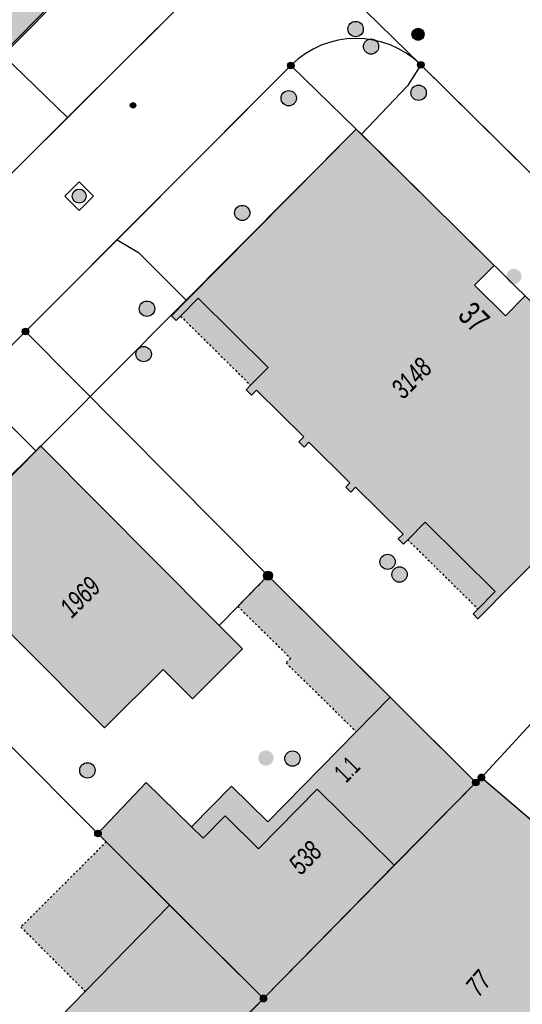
# Model space of a CAD drawing. Header units: metres. Extents: x 2695751 to 2696029, y 1260877 to 1261206.
# Tile 14 of 70: x 2695872 to 2695897, y 1260945 to 1260994. Entities that reach past the tile are written whole.
import ezdxf

# ---------------------------------------------------------------- set-up
doc = ezdxf.new("R2010")
doc.units = ezdxf.units.M
doc.header["$LTSCALE"] = 0.1
doc.linetypes.add('AUSGEZOGEN', pattern=[0])
doc.linetypes.add('VERDECKT2_S2', pattern=[0.36, 0.2, -0.16])
for name, color, linetype in [('Aménagement du territoire_Ligne de distance', 7, 'AUSGEZOGEN'), ('Limites de bien-fonds', 7, 'AUSGEZOGEN'), ('Mensuration officielle_Lignes (Couverture du sol)', 7, 'AUSGEZOGEN'), ('Mensuration officielle_Lignes (Objets divers)', 7, 'AUSGEZOGEN'), ("Mensuration officielle_N° d'assurance", 7, 'AUSGEZOGEN'), ('Mensuration officielle_N° de bâtiment', 7, 'AUSGEZOGEN'), ('Mensuration officielle_Surface (Objets divers)', 7, 'AUSGEZOGEN'), ('Mensuration officielle_Surfaces de bâtiments (Couverture du sol)', 7, 'AUSGEZOGEN'), ('Mensuration officielle_Surfaces de bâtiments (Objets divers)', 7, 'AUSGEZOGEN'), ('Points fixes EU', 255, 'AUSGEZOGEN'), ('Points fixes mensuration officielle', 255, 'AUSGEZOGEN'), ('Points fixes réseau électrique', 255, 'AUSGEZOGEN'), ('Réseau AEW', 8, 'AUSGEZOGEN')]:
    doc.layers.add(name, color=color, linetype=linetype)
doc.styles.add('ARIAL', font='arial.ttf')

msp = doc.modelspace()

# ---------------------------------------------------------------- hatches: boundary and pattern name
at = {"layer": 'Mensuration officielle_Surfaces de bâtiments (Couverture du sol)', "true_color": 0xd2d2d2, "transparency": 33554687}
for points in [[(2695865.485, 1260998.327), (2695871.613, 1260992.249), (2695878.385, 1260999.077), (2695872.266, 1261005.14)], [(2695889.022, 1260988.6), (2695880.652, 1260980.146), (2695879.909, 1260979.395), (2695880.15, 1260979.157), (2695880.363, 1260979.373), (2695881.235, 1260980.254), (2695884.683, 1260976.844), (2695883.811, 1260975.962), (2695883.589, 1260975.737), (2695883.852, 1260975.477), (2695884.098, 1260975.727), (2695886.437, 1260973.413), (2695886.192, 1260973.165), (2695886.447, 1260972.912), (2695886.68, 1260973.147), (2695888.706, 1260971.142), (2695888.503, 1260970.937), (2695888.751, 1260970.691), (2695888.991, 1260970.933), (2695891.33, 1260968.619), (2695891.091, 1260968.378), (2695891.347, 1260968.125), (2695891.561, 1260968.341), (2695892.412, 1260969.201), (2695895.867, 1260965.783), (2695895.016, 1260964.923), (2695894.779, 1260964.684), (2695895.021, 1260964.445), (2695903.582, 1260973.087), (2695904.152, 1260973.663), (2695897.351, 1260980.372), (2695896.382, 1260979.39), (2695894.856, 1260980.894), (2695895.825, 1260981.877), (2695889.272, 1260988.353)], [(2695873.22, 1260972.73), (2695868.072, 1260967.624), (2695876.618, 1260959.062), (2695879.504, 1260961.941), (2695880.945, 1260960.496), (2695883.415, 1260962.96), (2695882.261, 1260964.116), (2695881.974, 1260964.404), (2695873.462, 1260972.969)], [(2695884.45, 1260945.71), (2695889.528, 1260950.883), (2695890.895, 1260952.292), (2695894.915, 1260956.37), (2695890.696, 1260960.57), (2695889.024, 1260958.867), (2695884.66, 1260954.421), (2695882.869, 1260956.18), (2695880.9, 1260954.174), (2695878.67, 1260956.364), (2695876.29, 1260953.85), (2695876.7, 1260953.439), (2695879.818, 1260950.315)], [(2695894.915, 1260956.37), (2695890.895, 1260952.292), (2695889.528, 1260950.883), (2695884.45, 1260945.71), (2695884.079, 1260945.33), (2695874.2, 1260935.2), (2695878.695, 1260930.862), (2695888.718, 1260941.151), (2695893.114, 1260937.383), (2695893.236, 1260937.28), (2695893.305, 1260937.222), (2695893.633, 1260937.605), (2695896.282, 1260940.698), (2695896.379, 1260940.811), (2695899.078, 1260943.963), (2695904.825, 1260939.042), (2695909.415, 1260944.451), (2695902.48, 1260950.39), (2695899.45, 1260952.97), (2695895.19, 1260956.61), (2695895.009, 1260956.452)], [(2695884.45, 1260945.71), (2695879.818, 1260950.315), (2695875.663, 1260946.056), (2695869.518, 1260939.759), (2695874.2, 1260935.2), (2695884.079, 1260945.33)]]:
    msp.add_hatch(color=254, dxfattribs=at).paths.add_polyline_path(points)
at = {"layer": 'Mensuration officielle_Surfaces de bâtiments (Objets divers)', "true_color": 0xebebeb, "transparency": 33554687}
for points in [[(2695880.363, 1260979.373), (2695883.811, 1260975.962), (2695884.683, 1260976.844), (2695881.235, 1260980.254)], [(2695891.561, 1260968.341), (2695895.016, 1260964.923), (2695895.867, 1260965.783), (2695892.412, 1260969.201)], [(2695885.562, 1260962.266), (2695889.024, 1260958.867), (2695890.696, 1260960.57), (2695884.67, 1260966.57), (2695883.181, 1260965.053), (2695885.786, 1260962.495)], [(2695872.49, 1260949.234), (2695875.663, 1260946.056), (2695879.818, 1260950.315), (2695876.7, 1260953.439)]]:
    msp.add_hatch(color=7, dxfattribs=at).paths.add_polyline_path(points)
at = {"layer": 'Points fixes EU', "transparency": 33554687}
for color, points in [(253, [(2695889.37, 1260993.536), (2695889.362, 1260993.612), (2695889.339, 1260993.685), (2695889.302, 1260993.752), (2695889.252, 1260993.811), (2695889.191, 1260993.858), (2695889.122, 1260993.891), (2695889.048, 1260993.911), (2695888.972, 1260993.914), (2695888.896, 1260993.903), (2695888.824, 1260993.876), (2695888.759, 1260993.836), (2695888.703, 1260993.783), (2695888.66, 1260993.72), (2695888.629, 1260993.649), (2695888.614, 1260993.574), (2695888.614, 1260993.498), (2695888.629, 1260993.423), (2695888.66, 1260993.352), (2695888.703, 1260993.289), (2695888.759, 1260993.236), (2695888.824, 1260993.196), (2695888.896, 1260993.169), (2695888.972, 1260993.158), (2695889.048, 1260993.161), (2695889.122, 1260993.181), (2695889.191, 1260993.214), (2695889.252, 1260993.261), (2695889.302, 1260993.32), (2695889.339, 1260993.387), (2695889.362, 1260993.46)]), (253, [(2695892.474, 1260990.392), (2695892.466, 1260990.468), (2695892.443, 1260990.541), (2695892.406, 1260990.608), (2695892.356, 1260990.667), (2695892.295, 1260990.714), (2695892.226, 1260990.747), (2695892.152, 1260990.767), (2695892.076, 1260990.77), (2695892, 1260990.759), (2695891.928, 1260990.732), (2695891.863, 1260990.692), (2695891.807, 1260990.639), (2695891.764, 1260990.576), (2695891.733, 1260990.505), (2695891.718, 1260990.43), (2695891.718, 1260990.354), (2695891.733, 1260990.279), (2695891.764, 1260990.208), (2695891.807, 1260990.145), (2695891.863, 1260990.092), (2695891.928, 1260990.052), (2695892, 1260990.025), (2695892.076, 1260990.014), (2695892.152, 1260990.017), (2695892.226, 1260990.037), (2695892.295, 1260990.07), (2695892.356, 1260990.117), (2695892.406, 1260990.176), (2695892.443, 1260990.243), (2695892.466, 1260990.316)]), (253, [(2695886.072, 1260990.123), (2695886.064, 1260990.199), (2695886.041, 1260990.272), (2695886.004, 1260990.339), (2695885.954, 1260990.398), (2695885.893, 1260990.445), (2695885.824, 1260990.478), (2695885.75, 1260990.498), (2695885.674, 1260990.501), (2695885.598, 1260990.49), (2695885.526, 1260990.463), (2695885.461, 1260990.423), (2695885.405, 1260990.37), (2695885.362, 1260990.307), (2695885.331, 1260990.236), (2695885.316, 1260990.161), (2695885.316, 1260990.085), (2695885.331, 1260990.01), (2695885.362, 1260989.939), (2695885.405, 1260989.876), (2695885.461, 1260989.823), (2695885.526, 1260989.783), (2695885.598, 1260989.756), (2695885.674, 1260989.745), (2695885.75, 1260989.748), (2695885.824, 1260989.768), (2695885.893, 1260989.801), (2695885.954, 1260989.848), (2695886.004, 1260989.907), (2695886.041, 1260989.974), (2695886.064, 1260990.047)]), (7, [(2695883.777, 1260984.463), (2695883.769, 1260984.538), (2695883.747, 1260984.611), (2695883.71, 1260984.677), (2695883.66, 1260984.734), (2695883.6, 1260984.781), (2695883.532, 1260984.814), (2695883.459, 1260984.833), (2695883.383, 1260984.837), (2695883.308, 1260984.826), (2695883.237, 1260984.799), (2695883.172, 1260984.759), (2695883.117, 1260984.707), (2695883.074, 1260984.645), (2695883.044, 1260984.575), (2695883.029, 1260984.501), (2695883.029, 1260984.425), (2695883.044, 1260984.35), (2695883.074, 1260984.281), (2695883.117, 1260984.218), (2695883.172, 1260984.166), (2695883.237, 1260984.126), (2695883.308, 1260984.1), (2695883.383, 1260984.088), (2695883.459, 1260984.092), (2695883.532, 1260984.111), (2695883.6, 1260984.144), (2695883.66, 1260984.191), (2695883.71, 1260984.248), (2695883.747, 1260984.315), (2695883.769, 1260984.387)]), (253, [(2695879.085, 1260979.739), (2695879.077, 1260979.815), (2695879.054, 1260979.888), (2695879.017, 1260979.955), (2695878.967, 1260980.014), (2695878.906, 1260980.061), (2695878.837, 1260980.094), (2695878.763, 1260980.114), (2695878.687, 1260980.117), (2695878.611, 1260980.106), (2695878.539, 1260980.079), (2695878.474, 1260980.039), (2695878.418, 1260979.986), (2695878.375, 1260979.923), (2695878.344, 1260979.852), (2695878.329, 1260979.777), (2695878.329, 1260979.701), (2695878.344, 1260979.626), (2695878.375, 1260979.555), (2695878.418, 1260979.492), (2695878.474, 1260979.439), (2695878.539, 1260979.399), (2695878.611, 1260979.372), (2695878.687, 1260979.361), (2695878.763, 1260979.364), (2695878.837, 1260979.384), (2695878.906, 1260979.417), (2695878.967, 1260979.464), (2695879.017, 1260979.523), (2695879.054, 1260979.59), (2695879.077, 1260979.663)]), (253, [(2695878.92, 1260977.498), (2695878.912, 1260977.574), (2695878.889, 1260977.647), (2695878.852, 1260977.714), (2695878.802, 1260977.773), (2695878.741, 1260977.82), (2695878.672, 1260977.853), (2695878.598, 1260977.873), (2695878.522, 1260977.876), (2695878.446, 1260977.865), (2695878.374, 1260977.838), (2695878.309, 1260977.798), (2695878.253, 1260977.745), (2695878.21, 1260977.682), (2695878.179, 1260977.611), (2695878.164, 1260977.536), (2695878.164, 1260977.46), (2695878.179, 1260977.385), (2695878.21, 1260977.314), (2695878.253, 1260977.251), (2695878.309, 1260977.198), (2695878.374, 1260977.158), (2695878.446, 1260977.131), (2695878.522, 1260977.12), (2695878.598, 1260977.123), (2695878.672, 1260977.143), (2695878.741, 1260977.176), (2695878.802, 1260977.223), (2695878.852, 1260977.282), (2695878.889, 1260977.349), (2695878.912, 1260977.422)]), (7, [(2695890.942, 1260967.25), (2695890.934, 1260967.325), (2695890.912, 1260967.398), (2695890.875, 1260967.464), (2695890.825, 1260967.521), (2695890.765, 1260967.568), (2695890.697, 1260967.601), (2695890.624, 1260967.62), (2695890.548, 1260967.624), (2695890.473, 1260967.613), (2695890.402, 1260967.586), (2695890.337, 1260967.546), (2695890.282, 1260967.494), (2695890.239, 1260967.432), (2695890.209, 1260967.362), (2695890.194, 1260967.288), (2695890.194, 1260967.212), (2695890.209, 1260967.137), (2695890.239, 1260967.068), (2695890.282, 1260967.005), (2695890.337, 1260966.953), (2695890.402, 1260966.913), (2695890.473, 1260966.887), (2695890.548, 1260966.875), (2695890.624, 1260966.879), (2695890.697, 1260966.898), (2695890.765, 1260966.931), (2695890.825, 1260966.978), (2695890.875, 1260967.035), (2695890.912, 1260967.102), (2695890.934, 1260967.174)]), (253, [(2695891.534, 1260966.627), (2695891.526, 1260966.703), (2695891.503, 1260966.776), (2695891.466, 1260966.843), (2695891.416, 1260966.902), (2695891.355, 1260966.949), (2695891.286, 1260966.982), (2695891.212, 1260967.002), (2695891.136, 1260967.005), (2695891.06, 1260966.994), (2695890.988, 1260966.967), (2695890.923, 1260966.927), (2695890.867, 1260966.874), (2695890.824, 1260966.811), (2695890.793, 1260966.74), (2695890.778, 1260966.665), (2695890.778, 1260966.589), (2695890.793, 1260966.514), (2695890.824, 1260966.443), (2695890.867, 1260966.38), (2695890.923, 1260966.327), (2695890.988, 1260966.287), (2695891.06, 1260966.26), (2695891.136, 1260966.249), (2695891.212, 1260966.252), (2695891.286, 1260966.272), (2695891.355, 1260966.305), (2695891.416, 1260966.352), (2695891.466, 1260966.411), (2695891.503, 1260966.478), (2695891.526, 1260966.551)]), (253, [(2695886.256, 1260957.545), (2695886.248, 1260957.621), (2695886.225, 1260957.694), (2695886.188, 1260957.761), (2695886.138, 1260957.82), (2695886.077, 1260957.867), (2695886.008, 1260957.9), (2695885.934, 1260957.92), (2695885.858, 1260957.923), (2695885.782, 1260957.912), (2695885.71, 1260957.885), (2695885.645, 1260957.845), (2695885.589, 1260957.792), (2695885.546, 1260957.729), (2695885.515, 1260957.658), (2695885.5, 1260957.583), (2695885.5, 1260957.507), (2695885.515, 1260957.432), (2695885.546, 1260957.361), (2695885.589, 1260957.298), (2695885.645, 1260957.245), (2695885.71, 1260957.205), (2695885.782, 1260957.178), (2695885.858, 1260957.167), (2695885.934, 1260957.17), (2695886.008, 1260957.19), (2695886.077, 1260957.223), (2695886.138, 1260957.27), (2695886.188, 1260957.329), (2695886.225, 1260957.396), (2695886.248, 1260957.469)]), (253, [(2695875.502, 1260957.231), (2695875.453, 1260957.172), (2695875.417, 1260957.104), (2695875.396, 1260957.031), (2695875.39, 1260956.954), (2695875.399, 1260956.878), (2695875.423, 1260956.805), (2695875.462, 1260956.739), (2695875.513, 1260956.682), (2695875.574, 1260956.636), (2695875.644, 1260956.604), (2695875.719, 1260956.586), (2695875.795, 1260956.584), (2695875.871, 1260956.597), (2695875.942, 1260956.625), (2695876.006, 1260956.667), (2695876.061, 1260956.721), (2695876.103, 1260956.784), (2695876.132, 1260956.855), (2695876.146, 1260956.931), (2695876.145, 1260957.007), (2695876.128, 1260957.082), (2695876.096, 1260957.152), (2695876.051, 1260957.214), (2695875.994, 1260957.266), (2695875.929, 1260957.305), (2695875.856, 1260957.33), (2695875.78, 1260957.34), (2695875.704, 1260957.335), (2695875.63, 1260957.314), (2695875.562, 1260957.279)])]:
    msp.add_hatch(color=color, dxfattribs=at).paths.add_polyline_path(points)
at = {"layer": 'Points fixes EU', "lineweight": 25, "transparency": 33554687}
for points in [[(2695875.604, 1260985.539), (2695875.55, 1260985.583), (2695875.488, 1260985.615), (2695875.421, 1260985.634), (2695875.352, 1260985.639), (2695875.283, 1260985.63), (2695875.217, 1260985.607), (2695875.157, 1260985.571), (2695875.106, 1260985.524), (2695875.065, 1260985.468), (2695875.036, 1260985.405), (2695875.021, 1260985.337), (2695875.019, 1260985.268), (2695875.032, 1260985.199), (2695875.058, 1260985.135), (2695875.096, 1260985.077), (2695875.146, 1260985.028), (2695875.204, 1260984.99), (2695875.269, 1260984.964), (2695875.337, 1260984.952), (2695875.407, 1260984.954), (2695875.474, 1260984.97), (2695875.538, 1260984.999), (2695875.593, 1260985.041), (2695875.64, 1260985.093), (2695875.675, 1260985.153), (2695875.697, 1260985.219), (2695875.706, 1260985.288), (2695875.7, 1260985.357), (2695875.681, 1260985.424), (2695875.648, 1260985.485)], [(2695897.169, 1260981.332), (2695897.161, 1260981.407), (2695897.139, 1260981.48), (2695897.102, 1260981.546), (2695897.052, 1260981.604), (2695896.992, 1260981.65), (2695896.924, 1260981.684), (2695896.851, 1260981.703), (2695896.775, 1260981.707), (2695896.7, 1260981.695), (2695896.629, 1260981.669), (2695896.564, 1260981.629), (2695896.509, 1260981.576), (2695896.466, 1260981.514), (2695896.436, 1260981.444), (2695896.421, 1260981.37), (2695896.421, 1260981.294), (2695896.436, 1260981.22), (2695896.466, 1260981.15), (2695896.509, 1260981.088), (2695896.564, 1260981.035), (2695896.629, 1260980.995), (2695896.7, 1260980.969), (2695896.775, 1260980.957), (2695896.851, 1260980.961), (2695896.924, 1260980.98), (2695896.992, 1260981.014), (2695897.052, 1260981.06), (2695897.102, 1260981.118), (2695897.139, 1260981.184), (2695897.161, 1260981.257)], [(2695884.947, 1260957.572), (2695884.939, 1260957.647), (2695884.917, 1260957.72), (2695884.88, 1260957.786), (2695884.83, 1260957.844), (2695884.77, 1260957.89), (2695884.702, 1260957.924), (2695884.629, 1260957.943), (2695884.553, 1260957.947), (2695884.478, 1260957.935), (2695884.407, 1260957.909), (2695884.342, 1260957.869), (2695884.287, 1260957.816), (2695884.244, 1260957.754), (2695884.214, 1260957.684), (2695884.199, 1260957.61), (2695884.199, 1260957.534), (2695884.214, 1260957.46), (2695884.244, 1260957.39), (2695884.287, 1260957.328), (2695884.342, 1260957.275), (2695884.407, 1260957.235), (2695884.478, 1260957.209), (2695884.553, 1260957.197), (2695884.629, 1260957.201), (2695884.702, 1260957.22), (2695884.77, 1260957.254), (2695884.83, 1260957.3), (2695884.88, 1260957.358), (2695884.917, 1260957.424), (2695884.939, 1260957.497)]]:
    msp.add_hatch(color=7, dxfattribs=at).paths.add_polyline_path(points)
at = {"layer": 'Points fixes mensuration officielle', "transparency": 33554687}
for points in [[(2695885.962, 1260991.74), (2695885.959, 1260991.773), (2695885.949, 1260991.804), (2695885.933, 1260991.833), (2695885.912, 1260991.858), (2695885.886, 1260991.878), (2695885.856, 1260991.892), (2695885.825, 1260991.901), (2695885.792, 1260991.902), (2695885.759, 1260991.897), (2695885.728, 1260991.886), (2695885.701, 1260991.869), (2695885.677, 1260991.846), (2695885.658, 1260991.819), (2695885.645, 1260991.789), (2695885.638, 1260991.756), (2695885.638, 1260991.724), (2695885.645, 1260991.691), (2695885.658, 1260991.661), (2695885.677, 1260991.634), (2695885.701, 1260991.611), (2695885.728, 1260991.594), (2695885.759, 1260991.583), (2695885.792, 1260991.578), (2695885.825, 1260991.579), (2695885.856, 1260991.588), (2695885.886, 1260991.602), (2695885.912, 1260991.622), (2695885.933, 1260991.647), (2695885.949, 1260991.676), (2695885.959, 1260991.707)], [(2695892.362, 1260991.77), (2695892.359, 1260991.803), (2695892.349, 1260991.834), (2695892.333, 1260991.863), (2695892.312, 1260991.888), (2695892.286, 1260991.908), (2695892.256, 1260991.922), (2695892.225, 1260991.931), (2695892.192, 1260991.932), (2695892.159, 1260991.927), (2695892.128, 1260991.916), (2695892.101, 1260991.899), (2695892.077, 1260991.876), (2695892.058, 1260991.849), (2695892.045, 1260991.819), (2695892.038, 1260991.786), (2695892.038, 1260991.754), (2695892.045, 1260991.721), (2695892.058, 1260991.691), (2695892.077, 1260991.664), (2695892.101, 1260991.641), (2695892.128, 1260991.624), (2695892.159, 1260991.613), (2695892.192, 1260991.608), (2695892.225, 1260991.609), (2695892.256, 1260991.618), (2695892.286, 1260991.632), (2695892.312, 1260991.652), (2695892.333, 1260991.677), (2695892.349, 1260991.706), (2695892.359, 1260991.737)], [(2695872.882, 1260978.61), (2695872.879, 1260978.643), (2695872.869, 1260978.674), (2695872.853, 1260978.703), (2695872.832, 1260978.728), (2695872.806, 1260978.748), (2695872.776, 1260978.762), (2695872.745, 1260978.771), (2695872.712, 1260978.772), (2695872.679, 1260978.767), (2695872.648, 1260978.756), (2695872.621, 1260978.739), (2695872.597, 1260978.716), (2695872.578, 1260978.689), (2695872.565, 1260978.659), (2695872.558, 1260978.626), (2695872.558, 1260978.594), (2695872.565, 1260978.561), (2695872.578, 1260978.531), (2695872.597, 1260978.504), (2695872.621, 1260978.481), (2695872.648, 1260978.464), (2695872.679, 1260978.453), (2695872.712, 1260978.448), (2695872.745, 1260978.449), (2695872.776, 1260978.458), (2695872.806, 1260978.472), (2695872.832, 1260978.492), (2695872.853, 1260978.517), (2695872.869, 1260978.546), (2695872.879, 1260978.577)], [(2695884.897, 1260966.57), (2695884.893, 1260966.616), (2695884.879, 1260966.66), (2695884.857, 1260966.7), (2695884.827, 1260966.735), (2695884.79, 1260966.763), (2695884.749, 1260966.783), (2695884.704, 1260966.795), (2695884.658, 1260966.797), (2695884.613, 1260966.79), (2695884.57, 1260966.774), (2695884.531, 1260966.75), (2695884.497, 1260966.718), (2695884.471, 1260966.68), (2695884.453, 1260966.638), (2695884.444, 1260966.593), (2695884.444, 1260966.547), (2695884.453, 1260966.502), (2695884.471, 1260966.46), (2695884.497, 1260966.422), (2695884.531, 1260966.39), (2695884.57, 1260966.366), (2695884.613, 1260966.35), (2695884.658, 1260966.343), (2695884.704, 1260966.345), (2695884.749, 1260966.357), (2695884.79, 1260966.377), (2695884.827, 1260966.405), (2695884.857, 1260966.44), (2695884.879, 1260966.48), (2695884.893, 1260966.524)], [(2695895.385, 1260956.61), (2695895.381, 1260956.649), (2695895.369, 1260956.687), (2695895.35, 1260956.721), (2695895.324, 1260956.751), (2695895.293, 1260956.775), (2695895.258, 1260956.793), (2695895.22, 1260956.803), (2695895.18, 1260956.805), (2695895.141, 1260956.799), (2695895.104, 1260956.785), (2695895.071, 1260956.764), (2695895.042, 1260956.737), (2695895.02, 1260956.705), (2695895.004, 1260956.668), (2695894.996, 1260956.63), (2695894.996, 1260956.59), (2695895.004, 1260956.552), (2695895.02, 1260956.515), (2695895.042, 1260956.483), (2695895.071, 1260956.456), (2695895.104, 1260956.435), (2695895.141, 1260956.421), (2695895.18, 1260956.415), (2695895.22, 1260956.417), (2695895.258, 1260956.427), (2695895.293, 1260956.445), (2695895.324, 1260956.469), (2695895.35, 1260956.499), (2695895.369, 1260956.533), (2695895.381, 1260956.571)], [(2695895.077, 1260956.37), (2695895.074, 1260956.403), (2695895.064, 1260956.434), (2695895.048, 1260956.463), (2695895.027, 1260956.488), (2695895.001, 1260956.508), (2695894.971, 1260956.522), (2695894.94, 1260956.531), (2695894.907, 1260956.532), (2695894.874, 1260956.527), (2695894.843, 1260956.516), (2695894.816, 1260956.499), (2695894.792, 1260956.476), (2695894.773, 1260956.449), (2695894.76, 1260956.419), (2695894.753, 1260956.386), (2695894.753, 1260956.354), (2695894.76, 1260956.321), (2695894.773, 1260956.291), (2695894.792, 1260956.264), (2695894.816, 1260956.241), (2695894.843, 1260956.224), (2695894.874, 1260956.213), (2695894.907, 1260956.208), (2695894.94, 1260956.209), (2695894.971, 1260956.218), (2695895.001, 1260956.232), (2695895.027, 1260956.252), (2695895.048, 1260956.277), (2695895.064, 1260956.306), (2695895.074, 1260956.337)], [(2695876.452, 1260953.85), (2695876.449, 1260953.883), (2695876.439, 1260953.914), (2695876.423, 1260953.943), (2695876.402, 1260953.968), (2695876.376, 1260953.988), (2695876.346, 1260954.002), (2695876.315, 1260954.011), (2695876.282, 1260954.012), (2695876.249, 1260954.007), (2695876.218, 1260953.996), (2695876.191, 1260953.979), (2695876.167, 1260953.956), (2695876.148, 1260953.929), (2695876.135, 1260953.899), (2695876.128, 1260953.866), (2695876.128, 1260953.834), (2695876.135, 1260953.801), (2695876.148, 1260953.771), (2695876.167, 1260953.744), (2695876.191, 1260953.721), (2695876.218, 1260953.704), (2695876.249, 1260953.693), (2695876.282, 1260953.688), (2695876.315, 1260953.689), (2695876.346, 1260953.698), (2695876.376, 1260953.712), (2695876.402, 1260953.732), (2695876.423, 1260953.757), (2695876.439, 1260953.786), (2695876.449, 1260953.817)], [(2695884.645, 1260945.71), (2695884.641, 1260945.749), (2695884.629, 1260945.787), (2695884.61, 1260945.821), (2695884.584, 1260945.851), (2695884.553, 1260945.875), (2695884.518, 1260945.893), (2695884.48, 1260945.903), (2695884.44, 1260945.905), (2695884.401, 1260945.899), (2695884.364, 1260945.885), (2695884.331, 1260945.864), (2695884.302, 1260945.837), (2695884.28, 1260945.805), (2695884.264, 1260945.768), (2695884.256, 1260945.73), (2695884.256, 1260945.69), (2695884.264, 1260945.652), (2695884.28, 1260945.615), (2695884.302, 1260945.583), (2695884.331, 1260945.556), (2695884.364, 1260945.535), (2695884.401, 1260945.521), (2695884.44, 1260945.515), (2695884.48, 1260945.517), (2695884.518, 1260945.527), (2695884.553, 1260945.545), (2695884.584, 1260945.569), (2695884.61, 1260945.599), (2695884.629, 1260945.633), (2695884.641, 1260945.671)]]:
    msp.add_hatch(color=7, dxfattribs=at).paths.add_polyline_path(points)
at = {"layer": 'Points fixes réseau électrique', "transparency": 33554687}
h = msp.add_hatch(color=7, dxfattribs=at)
h.paths.add_polyline_path([(2695891.768, 1260993.275), (2695891.77, 1260993.245), (2695891.774, 1260993.215), (2695891.782, 1260993.185), (2695891.792, 1260993.157), (2695891.806, 1260993.13), (2695891.822, 1260993.104), (2695891.841, 1260993.08), (2695891.861, 1260993.058), (2695891.885, 1260993.038), (2695891.909, 1260993.021), (2695891.936, 1260993.006), (2695891.964, 1260992.994), (2695891.993, 1260992.985), (2695892.023, 1260992.979), (2695892.053, 1260992.975), (2695892.083, 1260992.975), (2695892.114, 1260992.979), (2695892.143, 1260992.985), (2695892.172, 1260992.994), (2695892.2, 1260993.006), (2695892.227, 1260993.021), (2695892.252, 1260993.038), (2695892.275, 1260993.058), (2695892.296, 1260993.08), (2695892.314, 1260993.104), (2695892.33, 1260993.13), (2695892.344, 1260993.157), (2695892.354, 1260993.185), (2695892.362, 1260993.215), (2695892.367, 1260993.245), (2695892.368, 1260993.275), (2695892.367, 1260993.305), (2695892.362, 1260993.335), (2695892.354, 1260993.365), (2695892.344, 1260993.393), (2695892.33, 1260993.421), (2695892.314, 1260993.446), (2695892.296, 1260993.471), (2695892.275, 1260993.493), (2695892.252, 1260993.512), (2695892.227, 1260993.53), (2695892.2, 1260993.544), (2695892.172, 1260993.556), (2695892.143, 1260993.566), (2695892.114, 1260993.572), (2695892.083, 1260993.575), (2695892.053, 1260993.575), (2695892.023, 1260993.572), (2695891.993, 1260993.566), (2695891.964, 1260993.556), (2695891.936, 1260993.544), (2695891.909, 1260993.53), (2695891.885, 1260993.512), (2695891.861, 1260993.493), (2695891.841, 1260993.471), (2695891.822, 1260993.446), (2695891.806, 1260993.421), (2695891.792, 1260993.393), (2695891.782, 1260993.365), (2695891.774, 1260993.335), (2695891.77, 1260993.305)])
h.paths.add_polyline_path([(2695892.074, 1260993.276), (2695892.074, 1260993.275), (2695892.074, 1260993.274), (2695892.074, 1260993.274), (2695892.074, 1260993.273), (2695892.074, 1260993.273), (2695892.073, 1260993.272), (2695892.073, 1260993.272), (2695892.073, 1260993.271), (2695892.072, 1260993.271), (2695892.072, 1260993.27), (2695892.071, 1260993.27), (2695892.071, 1260993.27), (2695892.07, 1260993.269), (2695892.07, 1260993.269), (2695892.069, 1260993.269), (2695892.068, 1260993.269), (2695892.068, 1260993.269), (2695892.067, 1260993.269), (2695892.067, 1260993.269), (2695892.066, 1260993.269), (2695892.066, 1260993.27), (2695892.065, 1260993.27), (2695892.065, 1260993.27), (2695892.064, 1260993.271), (2695892.064, 1260993.271), (2695892.063, 1260993.272), (2695892.063, 1260993.272), (2695892.063, 1260993.273), (2695892.062, 1260993.273), (2695892.062, 1260993.274), (2695892.062, 1260993.274), (2695892.062, 1260993.275), (2695892.062, 1260993.276), (2695892.062, 1260993.276), (2695892.062, 1260993.277), (2695892.063, 1260993.277), (2695892.063, 1260993.278), (2695892.063, 1260993.279), (2695892.064, 1260993.279), (2695892.064, 1260993.279), (2695892.065, 1260993.28), (2695892.065, 1260993.28), (2695892.066, 1260993.28), (2695892.066, 1260993.281), (2695892.067, 1260993.281), (2695892.067, 1260993.281), (2695892.068, 1260993.281), (2695892.068, 1260993.281), (2695892.069, 1260993.281), (2695892.07, 1260993.281), (2695892.07, 1260993.281), (2695892.071, 1260993.28), (2695892.071, 1260993.28), (2695892.072, 1260993.28), (2695892.072, 1260993.279), (2695892.073, 1260993.279), (2695892.073, 1260993.279), (2695892.073, 1260993.278), (2695892.074, 1260993.277), (2695892.074, 1260993.277), (2695892.074, 1260993.276)], flags=16)
msp.add_hatch(color=7, dxfattribs=at).paths.add_polyline_path([(2695890.126, 1260992.67), (2695890.118, 1260992.745), (2695890.096, 1260992.818), (2695890.059, 1260992.884), (2695890.009, 1260992.942), (2695889.949, 1260992.988), (2695889.881, 1260993.022), (2695889.808, 1260993.041), (2695889.732, 1260993.045), (2695889.657, 1260993.033), (2695889.586, 1260993.007), (2695889.521, 1260992.967), (2695889.466, 1260992.914), (2695889.423, 1260992.852), (2695889.393, 1260992.782), (2695889.378, 1260992.708), (2695889.378, 1260992.632), (2695889.393, 1260992.558), (2695889.423, 1260992.488), (2695889.466, 1260992.426), (2695889.521, 1260992.373), (2695889.586, 1260992.333), (2695889.657, 1260992.307), (2695889.732, 1260992.295), (2695889.808, 1260992.299), (2695889.881, 1260992.318), (2695889.949, 1260992.352), (2695890.009, 1260992.398), (2695890.059, 1260992.456), (2695890.096, 1260992.522), (2695890.118, 1260992.595)])
at = {"layer": 'Réseau AEW', "transparency": 33554687}
for points in [[(2695877.884, 1260989.771), (2695877.884, 1260989.757), (2695877.886, 1260989.743), (2695877.89, 1260989.73), (2695877.895, 1260989.717), (2695877.901, 1260989.704), (2695877.908, 1260989.692), (2695877.917, 1260989.681), (2695877.926, 1260989.671), (2695877.937, 1260989.662), (2695877.948, 1260989.654), (2695877.96, 1260989.648), (2695877.973, 1260989.642), (2695877.987, 1260989.638), (2695878, 1260989.635), (2695878.014, 1260989.634), (2695878.028, 1260989.634), (2695878.042, 1260989.635), (2695878.055, 1260989.638), (2695878.069, 1260989.642), (2695878.082, 1260989.648), (2695878.094, 1260989.654), (2695878.105, 1260989.662), (2695878.116, 1260989.671), (2695878.125, 1260989.681), (2695878.134, 1260989.692), (2695878.141, 1260989.704), (2695878.147, 1260989.717), (2695878.152, 1260989.73), (2695878.156, 1260989.743), (2695878.158, 1260989.757), (2695878.158, 1260989.771), (2695878.158, 1260989.785), (2695878.156, 1260989.799), (2695878.152, 1260989.812), (2695878.147, 1260989.825), (2695878.141, 1260989.838), (2695878.134, 1260989.85), (2695878.125, 1260989.861), (2695878.116, 1260989.871), (2695878.105, 1260989.88), (2695878.094, 1260989.888), (2695878.082, 1260989.894), (2695878.069, 1260989.9), (2695878.055, 1260989.904), (2695878.042, 1260989.907), (2695878.028, 1260989.908), (2695878.014, 1260989.908), (2695878, 1260989.907), (2695877.987, 1260989.904), (2695877.973, 1260989.9), (2695877.96, 1260989.894), (2695877.948, 1260989.888), (2695877.937, 1260989.88), (2695877.926, 1260989.871), (2695877.917, 1260989.861), (2695877.908, 1260989.85), (2695877.901, 1260989.838), (2695877.895, 1260989.825), (2695877.89, 1260989.812), (2695877.886, 1260989.799), (2695877.884, 1260989.785)], [(2695877.924, 1260989.868), (2695877.914, 1260989.858), (2695877.906, 1260989.847), (2695877.899, 1260989.835), (2695877.893, 1260989.822), (2695877.889, 1260989.809), (2695877.886, 1260989.795), (2695877.884, 1260989.781), (2695877.884, 1260989.768), (2695877.885, 1260989.754), (2695877.887, 1260989.74), (2695877.891, 1260989.727), (2695877.896, 1260989.714), (2695877.903, 1260989.701), (2695877.91, 1260989.69), (2695877.919, 1260989.679), (2695877.929, 1260989.669), (2695877.94, 1260989.66), (2695877.951, 1260989.653), (2695877.964, 1260989.646), (2695877.977, 1260989.641), (2695877.99, 1260989.637), (2695878.004, 1260989.635), (2695878.018, 1260989.634), (2695878.031, 1260989.634), (2695878.045, 1260989.636), (2695878.059, 1260989.639), (2695878.072, 1260989.643), (2695878.085, 1260989.649), (2695878.097, 1260989.656), (2695878.108, 1260989.664), (2695878.118, 1260989.674), (2695878.128, 1260989.684), (2695878.136, 1260989.695), (2695878.143, 1260989.707), (2695878.149, 1260989.72), (2695878.153, 1260989.733), (2695878.156, 1260989.747), (2695878.158, 1260989.761), (2695878.158, 1260989.774), (2695878.157, 1260989.788), (2695878.155, 1260989.802), (2695878.151, 1260989.815), (2695878.146, 1260989.828), (2695878.139, 1260989.841), (2695878.132, 1260989.852), (2695878.123, 1260989.863), (2695878.113, 1260989.873), (2695878.102, 1260989.882), (2695878.091, 1260989.889), (2695878.078, 1260989.896), (2695878.065, 1260989.901), (2695878.052, 1260989.905), (2695878.038, 1260989.907), (2695878.024, 1260989.908), (2695878.011, 1260989.908), (2695877.997, 1260989.906), (2695877.983, 1260989.903), (2695877.97, 1260989.899), (2695877.957, 1260989.893), (2695877.945, 1260989.886), (2695877.934, 1260989.878)]]:
    msp.add_hatch(color=1, dxfattribs=at).paths.add_polyline_path(points)

# ---------------------------------------------------------------- linework, layer by layer
at = {"layer": 'Aménagement du territoire_Ligne de distance', "color": 7, "linetype": 'AUSGEZOGEN', "transparency": 33554687}
for p, q in [((2695832.73, 1260953.25), (2695878.33, 1260999.13)), ((2695889.01, 1260988.6), (2695843.48, 1260942.78))]:
    msp.add_line(p, q, dxfattribs=at)
msp.add_lwpolyline([(2695843.48, 1260942.78), (2695890.27, 1260897.18), (2695911.05, 1260921.43), (2695932.14, 1260946.05), (2695910.22, 1260967.67), (2695889.01, 1260988.6)], dxfattribs=at)
at = {"layer": 'Limites de bien-fonds', "color": 7, "linetype": 'AUSGEZOGEN', "transparency": 33554687}
for p, q in [((2695881.49, 1261002.29), (2695892.2, 1260991.77)), ((2695870.9, 1260985.29), (2695881.53, 1260995.89)), ((2695885.8, 1260991.74), (2695872.72, 1260978.61)), ((2695911.13, 1260973.05), (2695892.2, 1260991.77)), ((2695872.72, 1260978.61), (2695862.16, 1260968)), ((2695894.915, 1260956.37), (2695884.45, 1260945.71)), ((2695894.915, 1260956.37), (2695895.19, 1260956.61)), ((2695874.2, 1260935.2), (2695884.45, 1260945.71))]:
    msp.add_line(p, q, dxfattribs=at)
for points in [[(2695872.72, 1260978.61), (2695884.67, 1260966.57), (2695894.915, 1260956.37)], [(2695911.13, 1260973.05), (2695899.31, 1260961.09), (2695895.19, 1260956.61)], [(2695884.45, 1260945.71), (2695876.29, 1260953.85), (2695862.16, 1260968)], [(2695895.19, 1260956.61), (2695899.45, 1260952.97), (2695902.48, 1260950.39), (2695911.32, 1260942.82), (2695925.81, 1260930.4)]]:
    msp.add_lwpolyline(points, dxfattribs=at)
msp.add_arc((2695889.015, 1260988.519), 4.551, 45.5894, 134.9477, dxfattribs=at)
at = {"layer": 'Mensuration officielle_Lignes (Couverture du sol)', "color": 7, "linetype": 'AUSGEZOGEN', "transparency": 33554687}
for p, q in [((2695881.53, 1260995.89), (2695874.789, 1260989.168)), ((2695871.613, 1260992.249), (2695874.789, 1260989.168)), ((2695877.231, 1260983.138), (2695885.8, 1260991.74)), ((2695889.022, 1260988.6), (2695885.8, 1260991.74)), ((2695880.652, 1260980.146), (2695889.022, 1260988.6)), ((2695889.022, 1260988.6), (2695889.272, 1260988.353)), ((2695873.22, 1260972.73), (2695870.035, 1260975.912)), ((2695890.696, 1260960.57), (2695894.915, 1260956.37)), ((2695895.19, 1260956.61), (2695899.45, 1260952.97)), ((2695879.818, 1260950.315), (2695884.45, 1260945.71))]:
    msp.add_line(p, q, dxfattribs=at)
for points in [[(2695865.485, 1260998.327), (2695872.266, 1261005.14), (2695878.385, 1260999.077), (2695871.613, 1260992.249)], [(2695892.2, 1260991.77), (2695891.545, 1260990.733), (2695889.272, 1260988.353)], [(2695915.271, 1260968.972), (2695911.13, 1260973.05), (2695892.2, 1260991.77)], [(2695859.05, 1260973.41), (2695870.9, 1260985.29), (2695874.789, 1260989.168)], [(2695889.272, 1260988.353), (2695895.825, 1260981.877), (2695894.856, 1260980.894), (2695896.382, 1260979.39), (2695897.351, 1260980.372), (2695904.152, 1260973.663), (2695903.582, 1260973.087)], [(2695870.035, 1260975.912), (2695872.72, 1260978.61), (2695877.231, 1260983.138)], [(2695877.231, 1260983.138), (2695878.284, 1260982.509), (2695880.652, 1260980.146)], [(2695903.582, 1260973.087), (2695895.021, 1260964.445), (2695894.779, 1260964.684), (2695895.016, 1260964.923), (2695895.867, 1260965.783), (2695892.412, 1260969.201), (2695891.561, 1260968.341), (2695891.347, 1260968.125), (2695891.091, 1260968.378), (2695891.33, 1260968.619), (2695888.991, 1260970.933), (2695888.751, 1260970.691), (2695888.503, 1260970.937), (2695888.706, 1260971.142), (2695886.68, 1260973.147), (2695886.447, 1260972.912), (2695886.192, 1260973.165), (2695886.437, 1260973.413), (2695884.098, 1260975.727), (2695883.852, 1260975.477), (2695883.589, 1260975.737), (2695883.811, 1260975.962), (2695884.683, 1260976.844), (2695881.235, 1260980.254), (2695880.363, 1260979.373), (2695880.15, 1260979.157), (2695879.909, 1260979.395), (2695880.652, 1260980.146)], [(2695882.261, 1260964.116), (2695883.415, 1260962.96), (2695880.945, 1260960.496), (2695879.504, 1260961.941), (2695876.618, 1260959.062), (2695868.072, 1260967.624), (2695873.22, 1260972.73)], [(2695873.22, 1260972.73), (2695873.462, 1260972.969), (2695881.974, 1260964.404), (2695882.261, 1260964.116)], [(2695882.261, 1260964.116), (2695883.181, 1260965.053), (2695884.67, 1260966.57), (2695890.696, 1260960.57)], [(2695895.19, 1260956.61), (2695899.31, 1260961.09), (2695903.245, 1260965.072)], [(2695879.818, 1260950.315), (2695876.7, 1260953.439), (2695876.29, 1260953.85), (2695878.67, 1260956.364), (2695880.9, 1260954.174), (2695882.869, 1260956.18), (2695884.66, 1260954.421), (2695889.024, 1260958.867), (2695890.696, 1260960.57)], [(2695884.45, 1260945.71), (2695889.528, 1260950.883), (2695890.895, 1260952.292), (2695894.915, 1260956.37)], [(2695894.915, 1260956.37), (2695895.009, 1260956.452), (2695895.19, 1260956.61)], [(2695869.518, 1260939.759), (2695875.663, 1260946.056), (2695879.818, 1260950.315)], [(2695884.45, 1260945.71), (2695884.079, 1260945.33), (2695874.2, 1260935.2)]]:
    msp.add_lwpolyline(points, dxfattribs=at)
msp.add_arc((2695889.015, 1260988.519), 4.551, 45.5894, 134.9477, dxfattribs=at)
at = {"layer": 'Mensuration officielle_Lignes (Objets divers)', "color": 7, "linetype": 'AUSGEZOGEN', "transparency": 33554687}
msp.add_lwpolyline([(2695890.895, 1260952.292), (2695887.088, 1260956.03), (2695884.207, 1260953.095), (2695882.552, 1260954.72), (2695881.469, 1260953.617), (2695880.9, 1260954.174)], dxfattribs=at)
at = {"layer": 'Mensuration officielle_Surface (Objets divers)', "color": 7, "linetype": 'VERDECKT2_S2', "transparency": 33554687}
for p, q in [((2695880.363, 1260979.373), (2695883.811, 1260975.962)), ((2695891.561, 1260968.341), (2695895.016, 1260964.923)), ((2695885.562, 1260962.266), (2695889.024, 1260958.867)), ((2695876.7, 1260953.439), (2695872.49, 1260949.234)), ((2695872.49, 1260949.234), (2695875.663, 1260946.056))]:
    msp.add_line(p, q, dxfattribs=at)
at = {"layer": 'Mensuration officielle_Surface (Objets divers)', "color": 7, "linetype": 'AUSGEZOGEN', "transparency": 33554687}
for points in [[(2695883.811, 1260975.962), (2695884.683, 1260976.844), (2695881.235, 1260980.254), (2695880.363, 1260979.373)], [(2695895.016, 1260964.923), (2695895.867, 1260965.783), (2695892.412, 1260969.201), (2695891.561, 1260968.341)], [(2695889.024, 1260958.867), (2695890.696, 1260960.57), (2695884.67, 1260966.57)], [(2695875.663, 1260946.056), (2695879.818, 1260950.315), (2695876.7, 1260953.439)]]:
    msp.add_lwpolyline(points, dxfattribs=at)
at = {"layer": 'Mensuration officielle_Surface (Objets divers)', "color": 7, "linetype": 'VERDECKT2_S2', "transparency": 33554687}
msp.add_lwpolyline([(2695884.67, 1260966.57), (2695883.181, 1260965.053), (2695885.786, 1260962.495), (2695885.562, 1260962.266)], dxfattribs=at)
at = {"layer": 'Points fixes EU', "lineweight": 25, "transparency": 33554687}
msp.add_line((2695874.655, 1260985.292), (2695875.359, 1260986.002), dxfattribs=at)
at = {"layer": 'Points fixes EU', "color": 31, "lineweight": 25, "transparency": 33554687}
for p, q in [((2695875.359, 1260986.002), (2695876.069, 1260985.298)), ((2695875.365, 1260984.588), (2695874.655, 1260985.292)), ((2695876.069, 1260985.298), (2695875.365, 1260984.588))]:
    msp.add_line(p, q, dxfattribs=at)
at = {"layer": 'Points fixes EU', "transparency": 33554687}
for centre, radius in [((2695888.991, 1260993.536), 0.379), ((2695892.095, 1260990.392), 0.379), ((2695885.693, 1260990.123), 0.379), ((2695883.402, 1260984.463), 0.375), ((2695878.706, 1260979.739), 0.379), ((2695878.541, 1260977.498), 0.379), ((2695890.567, 1260967.25), 0.375), ((2695891.155, 1260966.627), 0.379), ((2695885.877, 1260957.545), 0.379), ((2695875.768, 1260956.962), 0.379)]:
    msp.add_circle(centre, radius, dxfattribs=at)
at = {"layer": 'Points fixes EU', "lineweight": 25, "transparency": 33554687}
msp.add_circle((2695875.362, 1260985.295), 0.344, dxfattribs=at)
at = {"layer": 'Points fixes mensuration officielle', "color": 7, "transparency": 33554687}
for centre, radius in [((2695885.8, 1260991.74), 0.162), ((2695892.2, 1260991.77), 0.162), ((2695872.72, 1260978.61), 0.162), ((2695884.67, 1260966.57), 0.227), ((2695894.915, 1260956.37), 0.162), ((2695876.29, 1260953.85), 0.162)]:
    msp.add_circle(centre, radius, dxfattribs=at)
at = {"layer": 'Points fixes réseau électrique', "transparency": 33554687}
for centre, radius in [((2695892.068, 1260993.275), 0.3), ((2695889.751, 1260992.67), 0.375)]:
    msp.add_circle(centre, radius, dxfattribs=at)
at = {"layer": 'Réseau AEW', "color": 1, "transparency": 33554687}
msp.add_circle((2695878.021, 1260989.771), 0.137, dxfattribs=at)
msp.add_circle((2695878.021, 1260989.771), 0.137, dxfattribs=at)

# ---------------------------------------------------------------- texts
at = {"layer": "Mensuration officielle_N° d'assurance", "color": 7, "transparency": 33554687, "char_height": 0.96842, "attachment_point": 5, "style": 'ARIAL'}
for s, insert, width, rotation in [('\\A1;{\\fArial|i1|b0;\\H0.968418;\\W0.700000;\\C7;3148}\\P', (2695891.743, 1260976.312), 2.45636, 45.2718), ('\\A1;{\\fArial|i1|b0;\\H0.968418;\\W0.700000;\\C7;1969}\\P', (2695875.408, 1260965.512), 2.45636, 44.9244), ('\\A1;{\\fArial|i1|b0;\\H0.968418;\\W0.700000;\\C7;538}\\P', (2695886.505, 1260952.65), 1.93301, 45.531), ('\\A1;{\\fArial|i1|b0;\\H0.968418;\\W0.700000;\\C7;77}\\P', (2695895.044, 1260946.458), 1.40091, 49.3308)]:
    msp.add_mtext(s, dxfattribs=dict(at, insert=insert, width=width, rotation=rotation))
at = {"layer": 'Mensuration officielle_N° de bâtiment', "color": 7, "transparency": 33554687, "attachment_point": 2, "style": 'ARIAL'}
for s, insert, char_height, width, rotation in [('\\W0.70;37', (2695895.237, 1260979.728), 1.1621, 1.68109, 315.3906), ('\\W0.60;1.1', (2695888.235, 1260957.342), 0.9297, 1.45774, 45.5283)]:
    msp.add_mtext(s, dxfattribs=dict(at, insert=insert, char_height=char_height, width=width, rotation=rotation))

doc.saveas('drawing.dxf')
